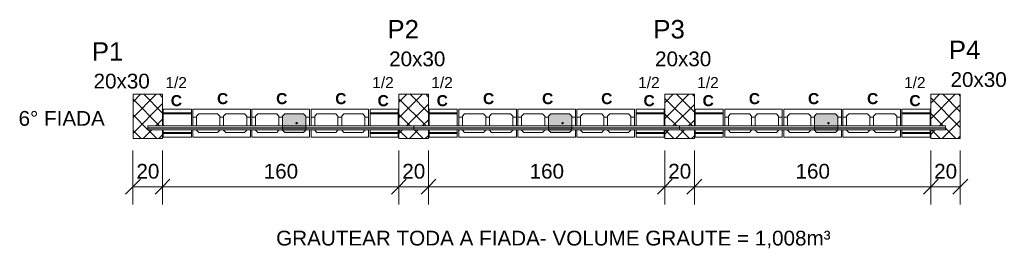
# Model space of a CAD drawing. Header units: centimetres. Extents: x -130 to 7200, y -149 to 786.
# Tile 7 of 10: x 3121 to 3787, y 159 to 315. Entities that reach past the tile are written whole.
import ezdxf

# ---------------------------------------------------------------- set-up
doc = ezdxf.new("R2010")
doc.units = ezdxf.units.CM
for name, color, linetype, lineweight in [('A-ANNO-DIMS', 7, 'Continuous', 9), ('A-ANNO-DIMS-50', 7, 'Continuous', 9), ('A-DETL-THIN', 7, 'Continuous', 18), ('A-GENM', 7, 'Continuous', 18), ('G-ANNO-TEXT', 7, 'Continuous', 9), ('S-COLS', 7, 'Continuous', 18), ('S-COLS-IDEN', 7, 'Continuous', 9), ('S-RBAR', 7, 'Continuous', 18)]:
    doc.layers.add(name, color=color, linetype=linetype, lineweight=lineweight)
doc.styles.add('Arial', font='arial.ttf', dxfattribs={"height": 12.5})
doc.styles.add('Arial_1', font='arial.ttf', dxfattribs={"height": 10})
doc.styles.add('Arial_B', font='arial.ttf', dxfattribs={"height": 10})
doc.styles.add('Arial_B_1', font='arial.ttf', dxfattribs={"height": 7.5})
doc.dimstyles.new('0-Dss_Azul-2_0mm__Det__', dxfattribs={"dimscale": 30.48, "dimtxt": 10.202594, "dimasz": 0.328084, "dimexe": 0.393701, "dimexo": 0.262467, "dimgap": 0.082021, "dimtad": 1, "dimrnd": 0.01, "dimdsep": 46, "dimtxsty": 'Arial_1', "dimblk1": 'OBLIQUE', "dimblk2": 'OBLIQUE', "dimsah": 1, "dimcen": 0.09, "dimazin": 0, "dimtfac": 1, "dimtdec": 4, "dimtix": 1, "dimtmove": 0, "dimatfit": 3, "dimfxl": 1, "dimtvp": 1, "dimtolj": 1, "dimtzin": 0, "dimarcsym": 2})
pattern_1 = [(45, (3193.0075, 0), (-5.3033, 5.3033), []), (135, (3193.0075, 0), (-5.3033, -5.3033), [])]

# ---------------------------------------------------------------- blocks, each defined once
blk = doc.blocks.new('Bloco de Concreto - Meia Canaleta - Família 20 x 40 - Classe A-562384-6_ FIADA - PAREDE 01')
at = {"layer": 'A-GENM'}
for p, q in [((-9.5, 7), (-9.5, 9.5)), ((-9.5, 9.5), (9.5, 9.5)), ((-9.5, 6.3), (-9.5, 7)), ((-9.5, 7), (9.5, 7)), ((9.5, 9.5), (9.5, 7)), ((9.5, 7), (9.5, 6.3)), ((-9.5, 4.9), (-9.5, 6.3)), ((-9.5, 6.3), (9.5, 6.3)), ((-9.5, 4.63), (-9.5, 4.9)), ((-9.5, 3.13), (-9.5, 3.38)), ((-9.5, -4.89), (-9.5, 1.88)), ((9.5, 6.3), (9.5, 4.9)), ((9.5, 4.9), (9.5, 4.63)), ((9.5, 3.38), (9.5, 3.13)), ((9.5, 1.88), (9.5, -4.89)), ((-9.5, -6.3), (-9.5, -4.89)), ((-9.5, -7), (-9.5, -6.3)), ((9.5, -6.3), (-9.5, -6.3)), ((9.5, -4.89), (9.5, -6.3)), ((9.5, -6.3), (9.5, -7)), ((-9.5, -9.5), (-9.5, -7)), ((-9.5, -7), (9.5, -7)), ((-9.5, -9.5), (9.5, -9.5)), ((9.5, -7), (9.5, -9.5))]:
    blk.add_line(p, q, dxfattribs=at)
blk = doc.blocks.new('Bloco de Concreto - Canaleta Inteira - Família 20 x 40 - Classe A-564278-6_ FIADA - PAREDE 01')
at = {"layer": 'A-GENM'}
for p, q in [((19.5, 9.5), (-19.5, 9.5)), ((-19.5, 9.5), (-19.5, 4)), ((19.5, 4), (19.5, 9.5)), ((-19.5, 4), (-17, 4)), ((-19.5, -1.875), (-19.5, 4)), ((-17, 4.8), (-15.5, 6.3)), ((-17, 4), (-17, 4.8)), ((-17, 4), (-17, -1.875)), ((-15.5, 6.3), (-2.75, 6.3)), ((-2.75, 6.3), (-1.25, 4.8)), ((-1.25, 4.8), (-1.25, 4)), ((-1.25, 4), (1.25, 4)), ((-1.25, -1.875), (-1.25, 4)), ((1.25, 4.8), (2.75, 6.3)), ((1.25, 4), (1.25, 4.8)), ((1.25, 4), (1.25, -1.875)), ((2.75, 6.3), (15.5, 6.3)), ((15.5, 6.3), (17, 4.8)), ((17, 4.8), (17, 4)), ((17, 4), (19.5, 4)), ((17, -1.875), (17, 4)), ((19.5, 4), (19.5, -1.875)), ((-19.5, -3.375), (-19.5, -3.125)), ((-19.5, -4.625), (-19.5, -9.5)), ((-17, -3.125), (-17, -3.375)), ((-17, -4.8), (-17, -4.625)), ((-15.5, -6.3), (-17, -4.8)), ((-2.75, -6.3), (-15.5, -6.3)), ((-1.25, -4.8), (-2.75, -6.3)), ((-1.25, -3.375), (-1.25, -3.125)), ((-1.25, -4.625), (-1.25, -4.8)), ((1.25, -3.125), (1.25, -3.375)), ((1.25, -4.8), (1.25, -4.625)), ((2.75, -6.3), (1.25, -4.8)), ((15.5, -6.3), (2.75, -6.3)), ((17, -4.8), (15.5, -6.3)), ((17, -3.375), (17, -3.125)), ((17, -4.625), (17, -4.8)), ((19.5, -3.125), (19.5, -3.375)), ((19.5, -9.5), (19.5, -4.625)), ((-19.5, -9.5), (19.5, -9.5))]:
    blk.add_line(p, q, dxfattribs=at)
blk = doc.blocks.new('Bloco de Concreto - Canaleta Inteira - Família 20 x 40 - Classe A-V44-6_ FIADA - PAREDE 01')
at = {"layer": 'A-GENM', "true_color": 0xffd8ff}
h = blk.add_hatch(color=7, dxfattribs=at)
h.paths.add_polyline_path([(2.75, -6.3), (15.5, -6.3), (17, -4.8), (17, -4.625), (1.25, -4.625), (1.25, -4.8)])
h.paths.add_polyline_path([(2.355, -3.375), (17, -3.375), (17, -3.125), (1.25, -3.125), (1.25, -3.375), (1.443, -3.375)])
h.paths.add_polyline_path([(16.098, -1.875), (17, -1.875), (17, 4.8), (15.5, 6.3), (2.75, 6.3), (1.25, 4.8), (1.25, -1.875), (15.5, -1.875)])
at = {"layer": 'A-GENM'}
for p, q in [((19.5, 9.5), (-19.5, 9.5)), ((-19.5, 9.5), (-19.5, 4)), ((19.5, 4), (19.5, 9.5)), ((-19.5, 4), (-17, 4)), ((-19.5, -1.875), (-19.5, 4)), ((-17, 4.8), (-15.5, 6.3)), ((-17, 4), (-17, 4.8)), ((-17, 4), (-17, -1.875)), ((-15.5, 6.3), (-2.75, 6.3)), ((-2.75, 6.3), (-1.25, 4.8)), ((-1.25, 4.8), (-1.25, 4)), ((-1.25, 4), (1.25, 4)), ((-1.25, -1.875), (-1.25, 4)), ((17, 4), (19.5, 4)), ((19.5, 4), (19.5, -1.875)), ((-19.5, -3.375), (-19.5, -3.125)), ((-19.5, -4.625), (-19.5, -9.5)), ((-17, -3.125), (-17, -3.375)), ((-17, -4.8), (-17, -4.625)), ((-15.5, -6.3), (-17, -4.8)), ((-2.75, -6.3), (-15.5, -6.3)), ((-1.25, -4.8), (-2.75, -6.3)), ((-1.25, -3.375), (-1.25, -3.125)), ((-1.25, -4.625), (-1.25, -4.8)), ((19.5, -3.125), (19.5, -3.375)), ((19.5, -9.5), (19.5, -4.625)), ((-19.5, -9.5), (19.5, -9.5))]:
    blk.add_line(p, q, dxfattribs=at)
at = {"layer": 'A-GENM', "color": 198, "true_color": 0x270027}
for p, q in [((1.25, 4.8), (2.75, 6.3)), ((1.25, 4), (1.25, 4.8)), ((1.25, 4), (1.25, -1.875)), ((2.75, 6.3), (15.5, 6.3)), ((15.5, 6.3), (17, 4.8)), ((17, 4.8), (17, 4)), ((17, -1.875), (17, 4)), ((1.25, -3.125), (1.25, -3.375)), ((1.25, -4.8), (1.25, -4.625)), ((2.75, -6.3), (1.25, -4.8)), ((15.5, -6.3), (2.75, -6.3)), ((17, -4.8), (15.5, -6.3)), ((17, -3.375), (17, -3.125)), ((17, -4.625), (17, -4.8))]:
    blk.add_line(p, q, dxfattribs=at)
blk = doc.blocks.new('Bloco de Concreto - Meia Canaleta - Família 20 x 40 - Classe A-568130-6_ FIADA - PAREDE 01')
at = {"layer": 'A-GENM'}
for p, q in [((-9.5, 7), (-9.5, 9.5)), ((9.5, 9.5), (-9.5, 9.5)), ((-9.5, 6.3), (-9.5, 7)), ((9.5, 7), (-9.5, 7)), ((9.5, 9.5), (9.5, 7)), ((9.5, 7), (9.5, 6.3)), ((-9.5, 4.89), (-9.5, 6.3)), ((-9.5, 6.3), (9.5, 6.3)), ((-9.5, -1.88), (-9.5, 4.89)), ((9.5, 6.3), (9.5, 4.89)), ((9.5, 4.89), (9.5, -1.88)), ((-9.5, -3.38), (-9.5, -3.13)), ((-9.5, -4.9), (-9.5, -4.63)), ((-9.5, -6.3), (-9.5, -4.9)), ((-9.5, -7), (-9.5, -6.3)), ((9.5, -6.3), (-9.5, -6.3)), ((9.5, -3.13), (9.5, -3.38)), ((9.5, -4.63), (9.5, -4.9)), ((9.5, -4.9), (9.5, -6.3)), ((9.5, -6.3), (9.5, -7)), ((-9.5, -9.5), (-9.5, -7)), ((9.5, -7), (-9.5, -7)), ((9.5, -9.5), (-9.5, -9.5)), ((9.5, -7), (9.5, -9.5))]:
    blk.add_line(p, q, dxfattribs=at)
blk = doc.blocks.new('Bloco de Concreto - Canaleta Inteira - Família 20 x 40 - Classe A-568131-6_ FIADA - PAREDE 01')
at = {"layer": 'A-GENM'}
for p, q in [((-19.5, 9.5), (-19.5, 4.625)), ((19.5, 9.5), (-19.5, 9.5)), ((19.5, 4.625), (19.5, 9.5)), ((-19.5, 3.125), (-19.5, 3.375)), ((-19.5, -4), (-19.5, 1.875)), ((-17, 4.8), (-15.5, 6.3)), ((-17, 4.625), (-17, 4.8)), ((-17, 3.375), (-17, 3.125)), ((-17, 1.875), (-17, -4)), ((-15.5, 6.3), (-2.75, 6.3)), ((-2.75, 6.3), (-1.25, 4.8)), ((-1.25, 4.8), (-1.25, 4.625)), ((-1.25, 3.125), (-1.25, 3.375)), ((-1.25, -4), (-1.25, 1.875)), ((1.25, 4.8), (2.75, 6.3)), ((1.25, 4.625), (1.25, 4.8)), ((1.25, 3.375), (1.25, 3.125)), ((1.25, 1.875), (1.25, -4)), ((2.75, 6.3), (15.5, 6.3)), ((15.5, 6.3), (17, 4.8)), ((17, 4.8), (17, 4.625)), ((17, 3.125), (17, 3.375)), ((17, -4), (17, 1.875)), ((19.5, 3.375), (19.5, 3.125)), ((19.5, 1.875), (19.5, -4)), ((-17, -4), (-19.5, -4)), ((-19.5, -4), (-19.5, -9.5)), ((-17, -4.8), (-17, -4)), ((-15.5, -6.3), (-17, -4.8)), ((-2.75, -6.3), (-15.5, -6.3)), ((-1.25, -4.8), (-2.75, -6.3)), ((1.25, -4), (-1.25, -4)), ((-1.25, -4), (-1.25, -4.8)), ((1.25, -4.8), (1.25, -4)), ((2.75, -6.3), (1.25, -4.8)), ((15.5, -6.3), (2.75, -6.3)), ((17, -4.8), (15.5, -6.3)), ((19.5, -4), (17, -4)), ((17, -4), (17, -4.8)), ((19.5, -9.5), (19.5, -4)), ((-19.5, -9.5), (19.5, -9.5))]:
    blk.add_line(p, q, dxfattribs=at)
blk = doc.blocks.new('Bloco de Concreto - Canaleta Inteira - Família 20 x 40 - Classe A-V45-6_ FIADA - PAREDE 01')
at = {"layer": 'A-GENM', "true_color": 0xffd8ff}
h = blk.add_hatch(color=7, dxfattribs=at)
h.paths.add_polyline_path([(-15.5, 6.3), (-17, 4.8), (-17, 4.625), (-1.25, 4.625), (-1.25, 4.8), (-2.75, 6.3)])
h.paths.add_polyline_path([(-5.71, 3.375), (-17, 3.375), (-17, 3.125), (-1.25, 3.125), (-1.25, 3.375), (-2.75, 3.375)])
h.paths.add_polyline_path([(-7.228, 1.875), (-17, 1.875), (-17, -4.8), (-15.5, -6.3), (-2.75, -6.3), (-1.25, -4.8), (-1.25, 1.875), (-2.75, 1.875)])
at = {"layer": 'A-GENM'}
for p, q in [((-19.5, 9.5), (-19.5, 4.625)), ((19.5, 9.5), (-19.5, 9.5)), ((19.5, 4.625), (19.5, 9.5)), ((-19.5, 3.125), (-19.5, 3.375)), ((-19.5, -4), (-19.5, 1.875)), ((1.25, 4.8), (2.75, 6.3)), ((1.25, 4.625), (1.25, 4.8)), ((1.25, 3.375), (1.25, 3.125)), ((1.25, 1.875), (1.25, -4)), ((2.75, 6.3), (15.5, 6.3)), ((15.5, 6.3), (17, 4.8)), ((17, 4.8), (17, 4.625)), ((17, 3.125), (17, 3.375)), ((17, -4), (17, 1.875)), ((19.5, 3.375), (19.5, 3.125)), ((19.5, 1.875), (19.5, -4)), ((-17, -4), (-19.5, -4)), ((-19.5, -4), (-19.5, -9.5)), ((1.25, -4), (-1.25, -4)), ((1.25, -4.8), (1.25, -4)), ((2.75, -6.3), (1.25, -4.8)), ((15.5, -6.3), (2.75, -6.3)), ((17, -4.8), (15.5, -6.3)), ((19.5, -4), (17, -4)), ((17, -4), (17, -4.8)), ((19.5, -9.5), (19.5, -4)), ((-19.5, -9.5), (19.5, -9.5))]:
    blk.add_line(p, q, dxfattribs=at)
at = {"layer": 'A-GENM', "color": 198, "true_color": 0x270027}
for p, q in [((-17, 4.8), (-15.5, 6.3)), ((-17, 4.625), (-17, 4.8)), ((-17, 3.375), (-17, 3.125)), ((-17, 1.875), (-17, -4)), ((-15.5, 6.3), (-2.75, 6.3)), ((-2.75, 6.3), (-1.25, 4.8)), ((-1.25, 4.8), (-1.25, 4.625)), ((-1.25, 3.125), (-1.25, 3.375)), ((-1.25, -4), (-1.25, 1.875)), ((-17, -4.8), (-17, -4)), ((-15.5, -6.3), (-17, -4.8)), ((-2.75, -6.3), (-15.5, -6.3)), ((-1.25, -4.8), (-2.75, -6.3)), ((-1.25, -4), (-1.25, -4.8))]:
    blk.add_line(p, q, dxfattribs=at)
blk = doc.blocks.new('DIMBLOCK33-6_ FIADA - PAREDE 01')
at = {"layer": 'A-ANNO-DIMS-50', "color": 5, "true_color": 0x0000ff}
for p, q in [((3197.46, 201.49), (3197.46, 226.07)), ((3217.46, 201.49), (3217.46, 226.07)), ((3197.46, 201.49), (3217.46, 201.49)), ((3197.46, 201.49), (3197.46, 189.49)), ((3217.46, 201.49), (3217.46, 189.49))]:
    blk.add_line(p, q, dxfattribs=at)
at = {"layer": 'A-ANNO-DIMS-50', "color": 5, "lineweight": 35, "true_color": 0x0000ff}
for p, q in [((3197.46, 201.49), (3192.46, 196.49)), ((3197.46, 201.49), (3202.46, 206.49)), ((3217.46, 201.49), (3212.46, 196.49)), ((3217.46, 201.49), (3222.46, 206.49))]:
    blk.add_line(p, q, dxfattribs=at)
at = {"layer": 'A-ANNO-DIMS-50', "color": 0, "insert": (3199.77, 216.97), "char_height": 10, "width": 18.4588, "attachment_point": 1, "line_spacing_factor": 0.941778, "style": 'Arial_1'}
blk.add_mtext('20', dxfattribs=at)
blk = doc.blocks.new('_Oblique')
at = {"color": 0, "linetype": 'ByBlock', "lineweight": -2}
blk.add_line((-0.5, -0.5), (0.5, 0.5), dxfattribs=at)
blk = doc.blocks.new('DIMBLOCK34-6_ FIADA - PAREDE 01')
at = {"layer": 'A-ANNO-DIMS-50', "color": 5, "true_color": 0x0000ff}
for p, q in [((3217.46, 201.49), (3217.46, 226.07)), ((3377.46, 201.49), (3377.46, 226.07)), ((3217.46, 201.49), (3377.46, 201.49)), ((3217.46, 201.49), (3217.46, 189.49)), ((3377.46, 201.49), (3377.46, 189.49))]:
    blk.add_line(p, q, dxfattribs=at)
at = {"layer": 'A-ANNO-DIMS-50', "color": 5, "lineweight": 35, "true_color": 0x0000ff}
for p, q in [((3217.46, 201.49), (3212.46, 196.49)), ((3217.46, 201.49), (3222.46, 206.49)), ((3377.46, 201.49), (3372.46, 196.49)), ((3377.46, 201.49), (3382.46, 206.49))]:
    blk.add_line(p, q, dxfattribs=at)
at = {"layer": 'A-ANNO-DIMS-50', "color": 0, "insert": (3285.93, 216.97), "char_height": 10, "width": 27.6883, "attachment_point": 1, "line_spacing_factor": 0.941778, "style": 'Arial_1'}
blk.add_mtext('160', dxfattribs=at)
blk = doc.blocks.new('DIMBLOCK35-6_ FIADA - PAREDE 01')
at = {"layer": 'A-ANNO-DIMS-50', "color": 5, "true_color": 0x0000ff}
for p, q in [((3377.46, 201.49), (3377.46, 226.07)), ((3397.46, 201.49), (3397.46, 226.07)), ((3377.46, 201.49), (3397.46, 201.49)), ((3377.46, 201.49), (3377.46, 189.49)), ((3397.46, 201.49), (3397.46, 189.49))]:
    blk.add_line(p, q, dxfattribs=at)
at = {"layer": 'A-ANNO-DIMS-50', "color": 5, "lineweight": 35, "true_color": 0x0000ff}
for p, q in [((3377.46, 201.49), (3372.46, 196.49)), ((3377.46, 201.49), (3382.46, 206.49)), ((3397.46, 201.49), (3392.46, 196.49)), ((3397.46, 201.49), (3402.46, 206.49))]:
    blk.add_line(p, q, dxfattribs=at)
at = {"layer": 'A-ANNO-DIMS-50', "color": 0, "insert": (3379.77, 216.97), "char_height": 10, "width": 18.4588, "attachment_point": 1, "line_spacing_factor": 0.941778, "style": 'Arial_1'}
blk.add_mtext('20', dxfattribs=at)
blk = doc.blocks.new('DIMBLOCK36-6_ FIADA - PAREDE 01')
at = {"layer": 'A-ANNO-DIMS-50', "color": 5, "true_color": 0x0000ff}
for p, q in [((3397.46, 201.49), (3397.46, 226.07)), ((3557.46, 201.49), (3557.46, 226.07)), ((3397.46, 201.49), (3557.46, 201.49)), ((3397.46, 201.49), (3397.46, 189.49)), ((3557.46, 201.49), (3557.46, 189.49))]:
    blk.add_line(p, q, dxfattribs=at)
at = {"layer": 'A-ANNO-DIMS-50', "color": 5, "lineweight": 35, "true_color": 0x0000ff}
for p, q in [((3397.46, 201.49), (3392.46, 196.49)), ((3397.46, 201.49), (3402.46, 206.49)), ((3557.46, 201.49), (3552.46, 196.49)), ((3557.46, 201.49), (3562.46, 206.49))]:
    blk.add_line(p, q, dxfattribs=at)
at = {"layer": 'A-ANNO-DIMS-50', "color": 0, "insert": (3465.93, 216.97), "char_height": 10, "width": 27.6883, "attachment_point": 1, "line_spacing_factor": 0.941778, "style": 'Arial_1'}
blk.add_mtext('160', dxfattribs=at)
blk = doc.blocks.new('DIMBLOCK37-6_ FIADA - PAREDE 01')
at = {"layer": 'A-ANNO-DIMS-50', "color": 5, "true_color": 0x0000ff}
for p, q in [((3557.46, 201.49), (3557.46, 226.07)), ((3577.46, 201.49), (3577.46, 226.07)), ((3557.46, 201.49), (3577.46, 201.49)), ((3557.46, 201.49), (3557.46, 189.49)), ((3577.46, 201.49), (3577.46, 189.49))]:
    blk.add_line(p, q, dxfattribs=at)
at = {"layer": 'A-ANNO-DIMS-50', "color": 5, "lineweight": 35, "true_color": 0x0000ff}
for p, q in [((3557.46, 201.49), (3552.46, 196.49)), ((3557.46, 201.49), (3562.46, 206.49)), ((3577.46, 201.49), (3572.46, 196.49)), ((3577.46, 201.49), (3582.46, 206.49))]:
    blk.add_line(p, q, dxfattribs=at)
at = {"layer": 'A-ANNO-DIMS-50', "color": 0, "insert": (3559.77, 216.97), "char_height": 10, "width": 18.4588, "attachment_point": 1, "line_spacing_factor": 0.941778, "style": 'Arial_1'}
blk.add_mtext('20', dxfattribs=at)
blk = doc.blocks.new('DIMBLOCK38-6_ FIADA - PAREDE 01')
at = {"layer": 'A-ANNO-DIMS-50', "color": 5, "true_color": 0x0000ff}
for p, q in [((3577.46, 201.49), (3577.46, 226.07)), ((3737.46, 201.49), (3737.46, 226.07)), ((3577.46, 201.49), (3737.46, 201.49)), ((3577.46, 201.49), (3577.46, 189.49)), ((3737.46, 201.49), (3737.46, 189.49))]:
    blk.add_line(p, q, dxfattribs=at)
at = {"layer": 'A-ANNO-DIMS-50', "color": 5, "lineweight": 35, "true_color": 0x0000ff}
for p, q in [((3577.46, 201.49), (3572.46, 196.49)), ((3577.46, 201.49), (3582.46, 206.49)), ((3737.46, 201.49), (3732.46, 196.49)), ((3737.46, 201.49), (3742.46, 206.49))]:
    blk.add_line(p, q, dxfattribs=at)
at = {"layer": 'A-ANNO-DIMS-50', "color": 0, "insert": (3645.93, 216.97), "char_height": 10, "width": 27.6883, "attachment_point": 1, "line_spacing_factor": 0.941778, "style": 'Arial_1'}
blk.add_mtext('160', dxfattribs=at)
blk = doc.blocks.new('DIMBLOCK39-6_ FIADA - PAREDE 01')
at = {"layer": 'A-ANNO-DIMS-50', "color": 5, "true_color": 0x0000ff}
for p, q in [((3737.46, 201.49), (3737.46, 226.07)), ((3757.46, 201.49), (3757.46, 226.07)), ((3737.46, 201.49), (3757.46, 201.49)), ((3737.46, 201.49), (3737.46, 189.49)), ((3757.46, 201.49), (3757.46, 189.49))]:
    blk.add_line(p, q, dxfattribs=at)
at = {"layer": 'A-ANNO-DIMS-50', "color": 5, "lineweight": 35, "true_color": 0x0000ff}
for p, q in [((3737.46, 201.49), (3732.46, 196.49)), ((3737.46, 201.49), (3742.46, 206.49)), ((3757.46, 201.49), (3752.46, 196.49)), ((3757.46, 201.49), (3762.46, 206.49))]:
    blk.add_line(p, q, dxfattribs=at)
at = {"layer": 'A-ANNO-DIMS-50', "color": 0, "insert": (3739.77, 216.97), "char_height": 10, "width": 18.4588, "attachment_point": 1, "line_spacing_factor": 0.941778, "style": 'Arial_1'}
blk.add_mtext('20', dxfattribs=at)

msp = doc.modelspace()

# ---------------------------------------------------------------- hatches: boundary and pattern name
at = {"layer": 'S-COLS', "true_color": 0x008000}
h = msp.add_hatch(dxfattribs=at)
h.set_pattern_fill('FP_2', color=96, style=0, pattern_type=2)
h.set_pattern_definition(pattern_1)
h.paths.add_polyline_path([(3217.463, 234.074), (3217.463, 239.949), (3207.463, 239.949), (3207.463, 241.199), (3217.463, 241.199), (3217.463, 241.449), (3207.463, 241.449), (3207.463, 242.699), (3217.463, 242.699), (3217.463, 264.074), (3197.463, 264.074), (3197.463, 234.074), (3207.463, 234.074)])
h = msp.add_hatch(dxfattribs=at)
h.set_pattern_fill('FP_2', color=96, style=0, pattern_type=2)
h.set_pattern_definition(pattern_1)
h.paths.add_polyline_path([(3397.463, 234.074), (3397.463, 239.949), (3377.463, 239.949), (3377.463, 234.074), (3387.463, 234.074)])
h.paths.add_polyline_path([(3397.463, 241.199), (3397.463, 241.449), (3377.463, 241.449), (3377.463, 241.199), (3387.463, 241.199)])
h.paths.add_polyline_path([(3387.463, 242.699), (3397.463, 242.699), (3397.463, 264.074), (3377.463, 264.074), (3377.463, 242.699)])
h = msp.add_hatch(dxfattribs=at)
h.set_pattern_fill('FP_2', color=96, style=0, pattern_type=2)
h.set_pattern_definition(pattern_1)
h.paths.add_polyline_path([(3577.463, 234.074), (3577.463, 239.949), (3557.463, 239.949), (3557.463, 234.074), (3567.463, 234.074)])
h.paths.add_polyline_path([(3577.463, 241.199), (3577.463, 241.449), (3557.463, 241.449), (3557.463, 241.199), (3567.463, 241.199)])
h.paths.add_polyline_path([(3567.463, 242.699), (3577.463, 242.699), (3577.463, 264.074), (3557.463, 264.074), (3557.463, 242.699)])
h = msp.add_hatch(dxfattribs=at)
h.set_pattern_fill('FP_2', color=96, style=0, pattern_type=2)
h.set_pattern_definition(pattern_1)
h.paths.add_polyline_path([(3747.463, 234.074), (3757.463, 234.074), (3757.463, 264.074), (3737.463, 264.074), (3737.463, 242.699), (3747.463, 242.699), (3747.463, 241.449), (3737.463, 241.449), (3737.463, 241.199), (3747.463, 241.199), (3747.463, 239.949), (3737.463, 239.949), (3737.463, 234.074)])
at = {"layer": 'S-RBAR', "true_color": 0xffd8ff}
for points in [[(3313.392, 241.449), (3314.463, 241.449), (3314.463, 242.699), (3298.713, 242.699), (3298.713, 241.449), (3312.963, 241.449)], [(3313.189, 239.949), (3314.463, 239.949), (3314.463, 241.199), (3298.713, 241.199), (3298.713, 239.949), (3312.963, 239.949)], [(3483.426, 241.449), (3494.463, 241.449), (3494.463, 242.699), (3478.713, 242.699), (3478.713, 241.449), (3480.213, 241.449)], [(3481.908, 239.949), (3494.463, 239.949), (3494.463, 241.199), (3478.713, 241.199), (3478.713, 239.949), (3480.213, 239.949)], [(3663.426, 241.449), (3674.463, 241.449), (3674.463, 242.699), (3658.713, 242.699), (3658.713, 241.449), (3660.213, 241.449)], [(3661.908, 239.949), (3674.463, 239.949), (3674.463, 241.199), (3658.713, 241.199), (3658.713, 239.949), (3660.213, 239.949)]]:
    msp.add_hatch(color=7, dxfattribs=at).paths.add_polyline_path(points)
at = {"layer": 'S-RBAR'}
for points in [[(3308.213, 244.074), (3308.713, 244.574), (3308.213, 245.074), (3307.713, 244.574)], [(3488.213, 244.074), (3488.713, 244.574), (3488.213, 245.074), (3487.713, 244.574)], [(3668.213, 244.074), (3668.713, 244.574), (3668.213, 245.074), (3667.713, 244.574)]]:
    msp.add_hatch(color=256, dxfattribs=at).paths.add_polyline_path(points)
at = {"layer": 'S-RBAR', "true_color": 0x270027}
h = msp.add_hatch(color=198, dxfattribs=at)
edge = h.paths.add_edge_path()
edge.add_arc((3308.213, 244.574), 0.5, 0, 360)
h = msp.add_hatch(color=198, dxfattribs=at)
edge = h.paths.add_edge_path()
edge.add_arc((3488.213, 244.574), 0.5, 0, 360)
h = msp.add_hatch(color=198, dxfattribs=at)
edge = h.paths.add_edge_path()
edge.add_arc((3668.213, 244.574), 0.5, 0, 360)

# ---------------------------------------------------------------- linework, layer by layer
at = {"layer": 'A-DETL-THIN'}
for p, q in [((3300.213, 250.874), (3298.713, 249.374)), ((3298.713, 249.374), (3298.713, 239.774)), ((3312.963, 250.874), (3300.213, 250.874)), ((3314.463, 249.374), (3312.963, 250.874)), ((3314.463, 239.774), (3314.463, 249.374)), ((3480.213, 250.874), (3478.713, 249.374)), ((3478.713, 249.374), (3478.713, 239.774)), ((3492.963, 250.874), (3480.213, 250.874)), ((3494.463, 249.374), (3492.963, 250.874)), ((3494.463, 239.774), (3494.463, 249.374)), ((3660.213, 250.874), (3658.713, 249.374)), ((3658.713, 249.374), (3658.713, 239.774)), ((3672.963, 250.874), (3660.213, 250.874)), ((3674.463, 249.374), (3672.963, 250.874)), ((3674.463, 239.774), (3674.463, 249.374)), ((3298.713, 239.774), (3300.213, 238.274)), ((3300.213, 238.274), (3312.963, 238.274)), ((3312.963, 238.274), (3314.463, 239.774)), ((3478.713, 239.774), (3480.213, 238.274)), ((3480.213, 238.274), (3492.963, 238.274)), ((3492.963, 238.274), (3494.463, 239.774)), ((3658.713, 239.774), (3660.213, 238.274)), ((3660.213, 238.274), (3672.963, 238.274)), ((3672.963, 238.274), (3674.463, 239.774))]:
    msp.add_line(p, q, dxfattribs=at)
at = {"layer": 'S-COLS', "color": 96, "true_color": 0x008000}
for p, q in [((3197.463, 264.074), (3217.463, 264.074)), ((3197.463, 234.074), (3197.463, 264.074)), ((3217.463, 264.074), (3217.463, 242.699)), ((3377.463, 264.074), (3397.463, 264.074)), ((3377.463, 242.699), (3377.463, 264.074)), ((3397.463, 264.074), (3397.463, 242.699)), ((3557.463, 264.074), (3577.463, 264.074)), ((3557.463, 242.699), (3557.463, 264.074)), ((3577.463, 264.074), (3577.463, 242.699)), ((3737.463, 264.074), (3757.463, 264.074)), ((3737.463, 242.699), (3737.463, 264.074)), ((3757.463, 264.074), (3757.463, 234.074)), ((3217.463, 241.449), (3217.463, 241.199)), ((3217.463, 239.949), (3217.463, 234.074)), ((3377.463, 241.199), (3377.463, 241.449)), ((3377.463, 234.074), (3377.463, 239.949)), ((3397.463, 241.449), (3397.463, 241.199)), ((3397.463, 239.949), (3397.463, 234.074)), ((3557.463, 241.199), (3557.463, 241.449)), ((3557.463, 234.074), (3557.463, 239.949)), ((3577.463, 241.449), (3577.463, 241.199)), ((3577.463, 239.949), (3577.463, 234.074)), ((3737.463, 241.199), (3737.463, 241.449)), ((3737.463, 234.074), (3737.463, 239.949)), ((3217.463, 234.074), (3197.463, 234.074)), ((3397.463, 234.074), (3377.463, 234.074)), ((3577.463, 234.074), (3557.463, 234.074)), ((3757.463, 234.074), (3737.463, 234.074))]:
    msp.add_line(p, q, dxfattribs=at)
at = {"layer": 'S-RBAR'}
for p, q in [((3298.713, 242.699), (3207.463, 242.699)), ((3207.463, 242.699), (3207.463, 241.449)), ((3298.713, 241.449), (3207.463, 241.449)), ((3298.713, 241.199), (3207.463, 241.199)), ((3207.463, 241.199), (3207.463, 239.949)), ((3298.713, 239.949), (3207.463, 239.949)), ((3308.213, 245.074), (3307.713, 244.574)), ((3307.713, 244.574), (3308.213, 244.074)), ((3308.713, 244.574), (3308.213, 245.074)), ((3308.213, 244.074), (3308.713, 244.574)), ((3387.463, 242.699), (3314.463, 242.699)), ((3387.463, 241.449), (3314.463, 241.449)), ((3387.463, 241.199), (3314.463, 241.199)), ((3387.463, 239.949), (3314.463, 239.949)), ((3478.713, 242.699), (3387.463, 242.699)), ((3387.463, 242.699), (3387.463, 241.449)), ((3387.463, 242.699), (3387.463, 241.449)), ((3478.713, 241.449), (3387.463, 241.449)), ((3478.713, 241.199), (3387.463, 241.199)), ((3387.463, 241.199), (3387.463, 239.949)), ((3387.463, 241.199), (3387.463, 239.949)), ((3478.713, 239.949), (3387.463, 239.949)), ((3488.213, 245.074), (3487.713, 244.574)), ((3487.713, 244.574), (3488.213, 244.074)), ((3488.713, 244.574), (3488.213, 245.074)), ((3488.213, 244.074), (3488.713, 244.574)), ((3567.463, 242.699), (3494.463, 242.699)), ((3567.463, 241.449), (3494.463, 241.449)), ((3567.463, 241.199), (3494.463, 241.199)), ((3567.463, 239.949), (3494.463, 239.949)), ((3658.713, 242.699), (3567.463, 242.699)), ((3567.463, 242.699), (3567.463, 241.449)), ((3567.463, 242.699), (3567.463, 241.449)), ((3658.713, 241.449), (3567.463, 241.449)), ((3658.713, 241.199), (3567.463, 241.199)), ((3567.463, 241.199), (3567.463, 239.949)), ((3567.463, 241.199), (3567.463, 239.949)), ((3658.713, 239.949), (3567.463, 239.949)), ((3668.213, 245.074), (3667.713, 244.574)), ((3667.713, 244.574), (3668.213, 244.074)), ((3668.713, 244.574), (3668.213, 245.074)), ((3668.213, 244.074), (3668.713, 244.574)), ((3747.463, 242.699), (3674.463, 242.699)), ((3747.463, 241.449), (3674.463, 241.449)), ((3747.463, 241.199), (3674.463, 241.199)), ((3747.463, 239.949), (3674.463, 239.949)), ((3747.463, 242.699), (3747.463, 241.449)), ((3747.463, 241.199), (3747.463, 239.949))]:
    msp.add_line(p, q, dxfattribs=at)
at = {"layer": 'S-RBAR', "color": 198, "true_color": 0x270027}
for p, q in [((3314.463, 242.699), (3298.713, 242.699)), ((3314.463, 241.449), (3298.713, 241.449)), ((3314.463, 241.199), (3298.713, 241.199)), ((3301.88, 239.949), (3298.713, 239.949)), ((3314.463, 239.949), (3301.908, 239.949)), ((3494.463, 242.699), (3478.713, 242.699)), ((3494.463, 241.449), (3478.713, 241.449)), ((3494.463, 241.199), (3478.713, 241.199)), ((3494.463, 239.949), (3478.713, 239.949)), ((3674.463, 242.699), (3658.713, 242.699)), ((3674.463, 241.449), (3658.713, 241.449)), ((3674.463, 241.199), (3658.713, 241.199)), ((3674.463, 239.949), (3658.713, 239.949))]:
    msp.add_line(p, q, dxfattribs=at)
for centre in [(3308.213, 244.574), (3488.213, 244.574), (3668.213, 244.574)]:
    msp.add_circle(centre, 0.5, dxfattribs=at)

# ---------------------------------------------------------------- block references
at = {"layer": 'A-GENM', "rotation": 180}
for name, p in [('Bloco de Concreto - Meia Canaleta - Família 20 x 40 - Classe A-562384-6_ FIADA - PAREDE 01', (3227.463, 244.574)), ('Bloco de Concreto - Meia Canaleta - Família 20 x 40 - Classe A-562384-6_ FIADA - PAREDE 01', (3367.463, 244.574)), ('Bloco de Concreto - Canaleta Inteira - Família 20 x 40 - Classe A-568131-6_ FIADA - PAREDE 01', (3437.463, 244.574)), ('Bloco de Concreto - Canaleta Inteira - Família 20 x 40 - Classe A-V45-6_ FIADA - PAREDE 01', (3477.463, 244.574)), ('Bloco de Concreto - Canaleta Inteira - Família 20 x 40 - Classe A-568131-6_ FIADA - PAREDE 01', (3517.463, 244.574)), ('Bloco de Concreto - Meia Canaleta - Família 20 x 40 - Classe A-562384-6_ FIADA - PAREDE 01', (3587.463, 244.574)), ('Bloco de Concreto - Meia Canaleta - Família 20 x 40 - Classe A-562384-6_ FIADA - PAREDE 01', (3727.463, 244.574))]:
    msp.add_blockref(name, p, dxfattribs=at)
at = {"layer": 'A-GENM'}
for name, p in [('Bloco de Concreto - Canaleta Inteira - Família 20 x 40 - Classe A-564278-6_ FIADA - PAREDE 01', (3257.463, 244.574)), ('Bloco de Concreto - Canaleta Inteira - Família 20 x 40 - Classe A-564278-6_ FIADA - PAREDE 01', (3337.463, 244.574)), ('Bloco de Concreto - Meia Canaleta - Família 20 x 40 - Classe A-568130-6_ FIADA - PAREDE 01', (3407.463, 244.574)), ('Bloco de Concreto - Meia Canaleta - Família 20 x 40 - Classe A-568130-6_ FIADA - PAREDE 01', (3547.463, 244.574)), ('Bloco de Concreto - Canaleta Inteira - Família 20 x 40 - Classe A-564278-6_ FIADA - PAREDE 01', (3617.463, 244.574)), ('Bloco de Concreto - Canaleta Inteira - Família 20 x 40 - Classe A-564278-6_ FIADA - PAREDE 01', (3697.463, 244.574))]:
    msp.add_blockref(name, p, dxfattribs=at)
at = {"layer": 'A-GENM', "color": 198, "true_color": 0x270027}
for p in [(3297.463, 244.574), (3657.463, 244.574)]:
    msp.add_blockref('Bloco de Concreto - Canaleta Inteira - Família 20 x 40 - Classe A-V44-6_ FIADA - PAREDE 01', p, dxfattribs=at)

# ---------------------------------------------------------------- texts
at = {"layer": 'G-ANNO-TEXT', "color": 5, "true_color": 0x0000ff, "char_height": 7.5, "attachment_point": 1, "style": 'Arial_B_1'}
for s, insert, width in [('1/2', (3219.384, 275.774), 18.03797), ('1/2', (3359.384, 275.774), 18.03797), ('1/2', (3399.384, 275.774), 18.03797), ('1/2', (3539.384, 275.774), 18.03797), ('1/2', (3579.384, 275.774), 18.03797), ('1/2', (3719.384, 275.774), 18.03797), ('\\fArial|b1|i0|c0|p34|;C', (3223.022, 263.537), 9.21941), ('\\fArial|b1|i0|c0|p34|;C', (3254.357, 264.902), 9.21941), ('\\fArial|b1|i0|c0|p34|;C', (3294.357, 264.902), 9.21941), ('\\fArial|b1|i0|c0|p34|;C', (3334.357, 264.902), 9.21941), ('\\fArial|b1|i0|c0|p34|;C', (3363.022, 263.537), 9.21941), ('\\fArial|b1|i0|c0|p34|;C', (3403.022, 263.537), 9.21941), ('\\fArial|b1|i0|c0|p34|;C', (3434.357, 264.902), 9.21941), ('\\fArial|b1|i0|c0|p34|;C', (3474.357, 264.902), 9.21941), ('\\fArial|b1|i0|c0|p34|;C', (3514.357, 264.902), 9.21941), ('\\fArial|b1|i0|c0|p34|;C', (3543.022, 263.537), 9.21941), ('\\fArial|b1|i0|c0|p34|;C', (3583.022, 263.537), 9.21941), ('\\fArial|b1|i0|c0|p34|;C', (3614.357, 264.902), 9.21941), ('\\fArial|b1|i0|c0|p34|;C', (3654.357, 264.902), 9.21941), ('\\fArial|b1|i0|c0|p34|;C', (3694.357, 264.902), 9.21941), ('\\fArial|b1|i0|c0|p34|;C', (3723.022, 263.537), 9.21941)]:
    msp.add_mtext(s, dxfattribs=dict(at, insert=insert, width=width))
at = {"layer": 'G-ANNO-TEXT', "color": 1, "true_color": 0xff0000, "char_height": 10, "attachment_point": 1, "style": 'Arial_B'}
for s, insert, width in [('6° FIADA', (3119.999, 252.765), 73.75525), ('GRAUTEAR TODA A FIADA- VOLUME GRAUTE = 1,008m³', (3294.357, 171.676), 472.19394)]:
    msp.add_mtext(s, dxfattribs=dict(at, insert=insert, width=width))
at = {"layer": 'S-COLS-IDEN', "color": 5, "true_color": 0x0000ff, "char_height": 12.5, "width": 25.654, "attachment_point": 1, "style": 'Arial'}
for s, insert in [('P2', (3369.659, 314.406)), ('P3', (3549.659, 314.406)), ('P4', (3749.659, 300.406)), ('P1', (3169.579, 299.357))]:
    msp.add_mtext(s, dxfattribs=dict(at, insert=insert))
at = {"layer": 'S-COLS-IDEN', "char_height": 10, "width": 47.29956, "attachment_point": 1, "style": 'Arial_1'}
for insert in [(3370.84, 293.076), (3550.84, 293.076), (3170.76, 278.026), (3750.84, 279.076)]:
    msp.add_mtext('20x30', dxfattribs=dict(at, insert=insert))

# ---------------------------------------------------------------- dimensions: what is measured, and where the dimension line sits
at = {"layer": 'A-ANNO-DIMS', "color": 5, "true_color": 0x0000ff}
for base, p1, p2, override, picture, middle in [((3217.463, 201.491), (3197.463, 234.074), (3217.463, 234.074), {"dimpost": '<>', "dimfxl": 20}, 'DIMBLOCK33-6_ FIADA - PAREDE 01', (3207.463, 209.097)), ((3377.463, 201.491), (3217.463, 234.074), (3377.463, 234.074), {"dimpost": '<>', "dimfxl": 160}, 'DIMBLOCK34-6_ FIADA - PAREDE 01', (3297.463, 209.097)), ((3397.463, 201.491), (3377.463, 234.074), (3397.463, 234.074), {"dimpost": '<>', "dimfxl": 20}, 'DIMBLOCK35-6_ FIADA - PAREDE 01', (3387.463, 209.097)), ((3557.463, 201.491), (3397.463, 234.074), (3557.463, 234.074), {"dimpost": '<>', "dimfxl": 160}, 'DIMBLOCK36-6_ FIADA - PAREDE 01', (3477.463, 209.097)), ((3577.463, 201.491), (3557.463, 234.074), (3577.463, 234.074), {"dimpost": '<>', "dimfxl": 20}, 'DIMBLOCK37-6_ FIADA - PAREDE 01', (3567.463, 209.097)), ((3737.463, 201.491), (3577.463, 234.074), (3737.463, 234.074), {"dimpost": '<>', "dimfxl": 160}, 'DIMBLOCK38-6_ FIADA - PAREDE 01', (3657.463, 209.097)), ((3757.463, 201.491), (3737.463, 234.074), (3757.463, 234.074), {"dimpost": '<>', "dimfxl": 20}, 'DIMBLOCK39-6_ FIADA - PAREDE 01', (3747.463, 209.097))]:
    dim = msp.add_linear_dim(base=base, p1=p1, p2=p2, dimstyle='0-Dss_Azul-2_0mm__Det__', override=override, dxfattribs=at)
    dim.commit()
    dim.dimension.update_dxf_attribs({"geometry": picture, "text_midpoint": middle})

doc.saveas('drawing.dxf')
